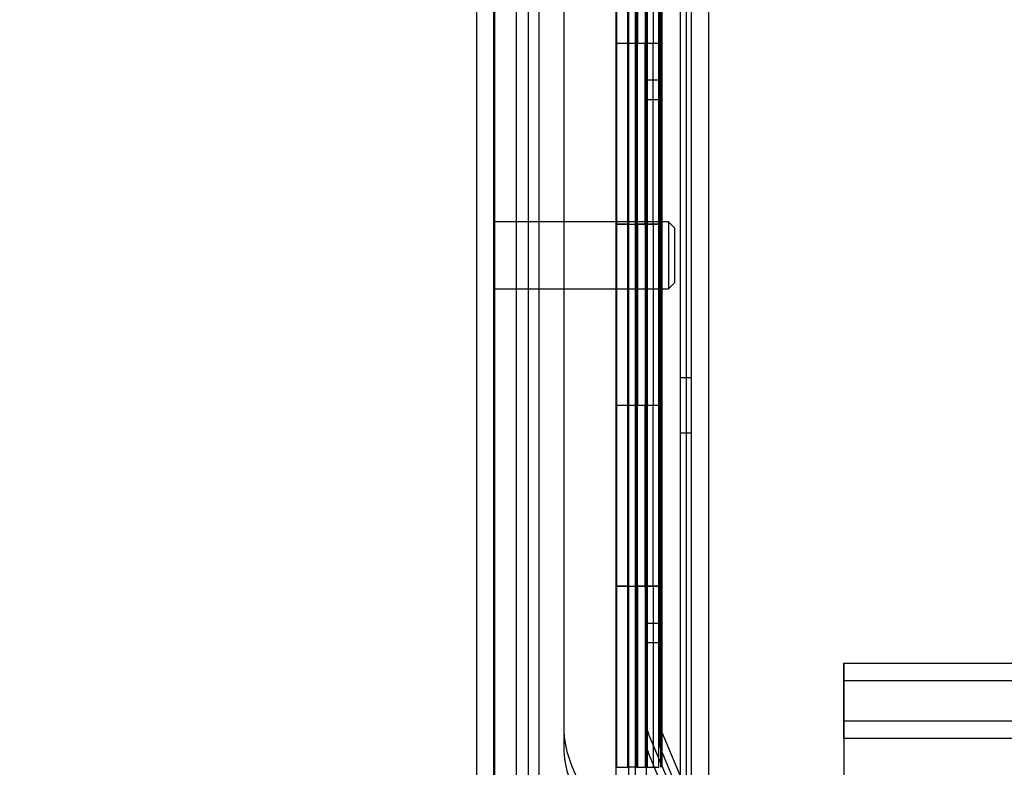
# Model space of a CAD drawing. Header units: inches. Extents: x 1 to 359, y -2 to 239.
# Tile 67 of 83: x 196.98 to 202.42, y 80.17 to 84.3. Entities that reach past the tile are written whole.
import ezdxf
from ezdxf.enums import TextEntityAlignment as Align
from ezdxf.lldxf.tags import DXFTag

# ---------------------------------------------------------------- set-up
doc = ezdxf.new("R2010")
doc.units = ezdxf.units.IN
doc.header["$MEASUREMENT"] = 0
for name, color, linetype in [('COM53964-1', 7, 'Continuous'), ('COM54746-60', 7, 'Continuous'), ('COM70220', 7, 'Continuous'), ('COM70739-9', 7, 'Continuous'), ('COM70839-3', 7, 'Continuous'), ('COM71196-8', 7, 'Continuous'), ('COM71301-3', 7, 'Continuous'), ('Default', 7, 'Continuous'), ('STD26122', 7, 'Continuous')]:
    doc.layers.add(name, color=color, linetype=linetype)
doc.styles.add('SEACAD_Times_New_Roman', font='times.ttf')
tags = doc.linetypes.add('HIDDEN2', pattern=[0.1875, 0.125, -0.0625]).pattern_tags.tags
tags[6:7] = [DXFTag(74, 4), DXFTag(75, 0), DXFTag(340, '0'), DXFTag(46, 0.0), DXFTag(50, 0.0), DXFTag(44, 0.0), DXFTag(45, 0.0)]
tags[4:5] = [DXFTag(74, 4), DXFTag(75, 0), DXFTag(340, '0'), DXFTag(46, 0.0), DXFTag(50, 0.0), DXFTag(44, 0.0), DXFTag(45, 0.0)]
doc.dimstyles.new('HAMMOND_(STH_-_540x360)', dxfattribs={"dimtxt": 2, "dimasz": 2.5, "dimexe": 1, "dimexo": 1, "dimgap": 0.5, "dimtad": 0, "dimtih": 1, "dimtoh": 1, "dimzin": 0, "dimdsep": 46, "dimtxsty": 'SEACAD_Times_New_Roman', "dimblk1": '_SE_FILLED', "dimblk2": '_SE_FILLED', "dimsah": 1, "dimcen": 1, "dimadec": 0, "dimazin": 0, "dimtfac": 0.8, "dimtofl": 0, "dimtmove": 0, "dimatfit": 3, "dimfxl": 1, "dimtolj": 1, "dimtzin": 0, "dimarcsym": 0})

# ---------------------------------------------------------------- blocks, each defined once
blk = doc.blocks.new('SE4')
at = {"layer": 'COM53964-1', "color": 7, "linetype": 'HIDDEN2'}
for p, q in [((201.5368, 80.7483), (201.5368, 80.6103)), ((201.5368, 80.7483), (217.9118, 80.7483)), ((201.5378, 80.6103), (201.5378, 80.7483)), ((201.5368, 80.6533), (217.9118, 80.6533)), ((201.5368, 80.6103), (201.5368, 79.2613)), ((201.5378, 80.4723), (201.5378, 80.6103)), ((201.5378, 80.3343), (201.5378, 80.4723)), ((201.5368, 80.4293), (217.9118, 80.4293)), ((201.5368, 80.3343), (217.9118, 80.3343)), ((201.5378, 80.3343), (201.5378, 79.5373))]:
    blk.add_line(p, q, dxfattribs=at)
at = {"layer": 'COM54746-60', "color": 7, "linetype": 'HIDDEN2'}
for p, q in [((199.7921, 139.1733), (199.7921, 79.1733)), ((200.6328, 139.1733), (200.6328, 79.1733)), ((200.3468, 138.1732), (200.3468, 79.1733)), ((200.4468, 79.1733), (200.4468, 138.1732)), ((200.3418, 85.1733), (200.3418, 84.1733)), ((200.3861, 84.1733), (200.3861, 85.1723)), ((200.3918, 84.1733), (200.3918, 85.1723)), ((200.3968, 85.1733), (200.3968, 84.1733)), ((200.4382, 85.1733), (200.4382, 84.1733)), ((200.4518, 84.1733), (200.4518, 85.1723)), ((200.5138, 84.1733), (200.5138, 85.1723)), ((200.5228, 85.1733), (200.5228, 84.1733)), ((200.5272, 84.1733), (200.5272, 85.1733)), ((200.5318, 84.1733), (200.5318, 85.1733)), ((200.3418, 84.1733), (200.3418, 83.1723)), ((200.3861, 84.1733), (200.3861, 83.1723)), ((200.3918, 84.1733), (200.3918, 83.1723)), ((200.3968, 83.1733), (200.3968, 84.1733)), ((200.4382, 83.1733), (200.4382, 84.1733)), ((200.4518, 83.1723), (200.4518, 84.1733)), ((200.4832, 83.1733), (200.4832, 84.1733)), ((200.5318, 84.1733), (200.5272, 84.1733)), ((200.5318, 83.1733), (200.5318, 84.1733)), ((200.3418, 83.1743), (200.2798, 83.1743)), ((200.3418, 83.1743), (200.3861, 83.1743)), ((200.3418, 83.1733), (200.3418, 82.1733)), ((200.5138, 83.1743), (200.3861, 83.1743)), ((200.3861, 82.1733), (200.3861, 83.1723)), ((200.3918, 82.1733), (200.3918, 83.1723)), ((200.3968, 83.1733), (200.3968, 82.1733)), ((200.4382, 83.1733), (200.4382, 82.1733)), ((200.4518, 82.1733), (200.4518, 83.1723)), ((200.5138, 83.1723), (200.5138, 83.1733)), ((200.5138, 82.1733), (200.5138, 83.1723)), ((200.5228, 83.1733), (200.5228, 82.1733)), ((200.5318, 83.1733), (200.5272, 83.1733)), ((200.5272, 82.1733), (200.5272, 83.1733)), ((200.5318, 82.1733), (200.5318, 83.1733)), ((200.6948, 82.3253), (200.6328, 82.3253)), ((200.3418, 82.1733), (200.3418, 81.1723)), ((200.3861, 82.1733), (200.3861, 81.1723)), ((200.3918, 82.1733), (200.3918, 81.1723)), ((200.3968, 81.1733), (200.3968, 82.1733)), ((200.4382, 81.1733), (200.4382, 82.1733)), ((200.4518, 81.1723), (200.4518, 82.1733)), ((200.4832, 81.1733), (200.4832, 82.1733)), ((200.5318, 82.1733), (200.5272, 82.1733)), ((200.5318, 81.1733), (200.5318, 82.1733)), ((200.6328, 82.0213), (200.6948, 82.0213)), ((200.3418, 81.1743), (200.2798, 81.1743)), ((200.3418, 81.1743), (200.3861, 81.1743)), ((200.3418, 81.1733), (200.3418, 80.1733)), ((200.5138, 81.1743), (200.3861, 81.1743)), ((200.3861, 80.1734), (200.3861, 81.1723)), ((200.3918, 80.1734), (200.3918, 81.1723)), ((200.3968, 81.1733), (200.3968, 80.1733)), ((200.4382, 81.1733), (200.4382, 80.1733)), ((200.4518, 80.1734), (200.4518, 81.1723)), ((200.5138, 81.1723), (200.5138, 81.1733)), ((200.5138, 80.1734), (200.5138, 81.1723)), ((200.5228, 81.1733), (200.5228, 80.1733)), ((200.5318, 81.1733), (200.5272, 81.1733)), ((200.5272, 80.1733), (200.5272, 81.1733)), ((200.5318, 80.1733), (200.5318, 81.1733)), ((200.2798, 80.1734), (200.3418, 80.1734)), ((200.3861, 80.1734), (200.3418, 80.1734)), ((200.3861, 80.1734), (200.5138, 80.1734))]:
    blk.add_line(p, q, dxfattribs=at)
at = {"layer": 'COM54746-60', "color": 7, "linetype": 'Continuous'}
for p, q in [((200.2798, 85.1733), (200.2798, 84.1733)), ((200.4832, 85.1733), (200.4832, 84.1733)), ((200.2798, 84.1733), (200.2798, 83.1723)), ((200.4832, 84.1733), (200.2798, 84.1733)), ((200.4832, 84.1733), (200.2798, 84.1733)), ((200.5272, 84.1733), (200.4832, 84.1733)), ((200.5138, 83.1733), (200.5138, 84.1733)), ((200.5228, 83.1733), (200.5228, 84.1733)), ((200.5272, 84.1733), (200.5272, 83.1733)), ((200.4832, 83.1733), (200.2798, 83.1733)), ((200.2798, 83.1733), (200.2798, 82.1733)), ((200.5138, 83.1723), (200.2798, 83.1723)), ((200.4832, 83.1733), (200.4832, 82.1733)), ((200.5272, 83.1733), (200.4832, 83.1733)), ((200.2798, 82.1733), (200.2798, 81.1723)), ((200.4832, 82.1733), (200.2798, 82.1733)), ((200.4832, 82.1733), (200.2798, 82.1733)), ((200.5272, 82.1733), (200.4832, 82.1733)), ((200.5138, 81.1733), (200.5138, 82.1733)), ((200.5228, 81.1733), (200.5228, 82.1733)), ((200.5272, 82.1733), (200.5272, 81.1733)), ((200.4832, 81.1733), (200.2798, 81.1733)), ((200.2798, 81.1733), (200.2798, 80.1733)), ((200.5138, 81.1723), (200.2798, 81.1723)), ((200.4832, 81.1733), (200.4832, 80.1733)), ((200.5272, 81.1733), (200.4832, 81.1733))]:
    blk.add_line(p, q, dxfattribs=at)
at = {"layer": 'COM70220', "color": 7, "linetype": 'HIDDEN2'}
for p, q in [((199.6038, 78.6073), (199.6038, 139.6673)), ((199.6048, 78.6073), (199.6048, 139.6673)), ((199.6068, 78.6073), (199.6068, 139.6673)), ((199.8528, 78.6073), (199.8528, 139.6673))]:
    blk.add_line(p, q, dxfattribs=at)
at = {"layer": 'COM70739-9', "color": 7, "linetype": 'HIDDEN2'}
blk.add_line((200.6648, 139.3743), (200.6648, 78.7543), dxfattribs=at)
at = {"layer": 'COM70839-3', "color": 7, "linetype": 'HIDDEN2'}
for p, q in [((200.4476, 80.4013), (200.4508, 108.3037)), ((200.5196, 80.4013), (200.5228, 108.3036)), ((200.4476, 80.2938), (200.4508, 108.1961)), ((200.5196, 80.2938), (200.5228, 108.1961)), ((199.9915, 106.0435), (199.9886, 80.4014)), ((199.9915, 105.936), (199.9886, 80.2939)), ((200.52, 83.9703), (200.448, 83.9703)), ((200.52, 83.8628), (200.448, 83.8628)), ((200.4477, 80.9703), (200.5197, 80.9703)), ((200.4477, 80.8628), (200.5197, 80.8628)), ((201.2324, 78.5299), (200.4562, 80.3591)), ((201.2987, 78.558), (200.5225, 80.3873)), ((201.2324, 78.4224), (200.4562, 80.2516)), ((201.2987, 78.4505), (200.5225, 80.2798)), ((200.0336, 80.1798), (201.1306, 77.5946))]:
    blk.add_line(p, q, dxfattribs=at)
for centre, radius in [((200.5556, 80.4013), 0.567), ((200.5556, 80.4013), 0.108), ((200.5556, 80.4013), 0.036), ((200.5556, 80.2938), 0.567), ((200.5556, 80.2938), 0.108), ((200.5556, 80.2938), 0.036)]:
    blk.add_arc(centre, radius, 179.9934, 202.9934, dxfattribs=at)
at = {"layer": 'COM71196-8', "color": 7, "linetype": 'Continuous'}
for p, q in [((200.2778, 78.0024), (200.2778, 140.3442)), ((199.5078, 78.0973), (199.5078, 140.2493))]:
    blk.add_line(p, q, dxfattribs=at)
at = {"layer": 'COM71196-8', "color": 7, "linetype": 'HIDDEN2'}
for p, q in [((199.6028, 78.0973), (199.6028, 140.2493)), ((200.3828, 139.8143), (200.3828, 78.3143))]:
    blk.add_line(p, q, dxfattribs=at)
at = {"layer": 'COM71301-3', "color": 7, "linetype": 'HIDDEN2'}
for p, q in [((199.7278, 78.4093), (199.7278, 139.7193)), ((200.7898, 78.4093), (200.7898, 139.7193))]:
    blk.add_line(p, q, dxfattribs=at)
at = {"layer": 'COM71301-3', "color": 7, "linetype": 'Continuous'}
blk.add_line((200.6948, 78.4093), (200.6948, 139.7193), dxfattribs=at)
at = {"layer": 'STD26122', "color": 7, "linetype": 'HIDDEN2'}
for p, q in [((200.5678, 83.1873), (199.6028, 83.1873)), ((200.5678, 83.1873), (200.5678, 82.8173)), ((200.6028, 83.1523), (200.5678, 83.1873)), ((200.6028, 82.8523), (200.6028, 83.1523)), ((200.5678, 82.8173), (200.6028, 82.8523)), ((199.6028, 82.8173), (200.5678, 82.8173))]:
    blk.add_line(p, q, dxfattribs=at)
blk = doc.blocks.new('DMBLK113')
at = {"layer": 'Default', "linetype": 'Continuous', "transparency": 16777216}
for points in [[(181.3167, 137.9393), (182.15, 137.9393), (181.7333, 140.4393)], [(181.3167, 80.4073), (181.7333, 77.9073), (182.15, 80.4073)]]:
    blk.add_hatch(color=7, dxfattribs=at).paths.add_polyline_path(points)
at = {"layer": 'Default', "color": 7, "linetype": 'Continuous', "transparency": 16777216}
for p, q in [((198.6978, 140.4393), (180.7333, 140.4393)), ((181.7333, 140.4393), (181.7333, 110.8733)), ((181.7333, 104.4733), (181.7333, 77.9073)), ((198.6978, 77.9073), (180.7333, 77.9073))]:
    blk.add_line(p, q, dxfattribs=at)
at = {"layer": 'Default', "color": 7, "linetype": 'Continuous', "transparency": 16777216, "style": 'SEACAD_Times_New_Roman'}
for s, p in [('62.53', (178.321, 110.1733)), ('DOOR', (177.539, 107.1733))]:
    blk.add_text(s, height=2, dxfattribs=at).set_placement(p, align=Align.TOP_LEFT)
blk = doc.blocks.new('_SE_FILLED')
at = {"color": 0}
blk.add_line((0, 0), (-1, 0), dxfattribs=at)
blk.add_solid([(0, 0), (-1, -0.1665), (-1, 0.1665), (0, 0)], dxfattribs=at)
blk = doc.blocks.new('DMBLK125')
at = {"layer": 'Default', "linetype": 'Continuous', "transparency": 16777216}
for points in [[(191.644, 106.255), (192.4773, 106.255), (192.0606, 108.755)], [(191.644, 80.4073), (192.0606, 77.9073), (192.4773, 80.4073)]]:
    blk.add_hatch(color=7, dxfattribs=at).paths.add_polyline_path(points)
at = {"layer": 'Default', "color": 7, "linetype": 'Continuous', "transparency": 16777216}
for p, q in [((198.0728, 108.755), (191.0606, 108.755)), ((192.0606, 95.0312), (192.0606, 108.755)), ((192.0606, 77.9073), (192.0606, 88.6312)), ((198.6978, 77.9073), (191.0606, 77.9073))]:
    blk.add_line(p, q, dxfattribs=at)
at = {"layer": 'Default', "color": 7, "linetype": 'Continuous', "transparency": 16777216, "style": 'SEACAD_Times_New_Roman'}
for s, p in [('30.85', (188.6483, 94.3312)), ('TYP', (189.2644, 91.3312))]:
    blk.add_text(s, height=2, dxfattribs=at).set_placement(p, align=Align.TOP_LEFT)

msp = doc.modelspace()

# ---------------------------------------------------------------- block references
at = {"layer": 'Default'}
msp.add_blockref('SE4', (0, 0), dxfattribs=at)

# ---------------------------------------------------------------- dimensions: what is measured, and where the dimension line sits
at = {"layer": 'Default', "color": 7, "linetype": 'Continuous'}
for base, p1, p2, angle, text, picture, middle, dimtype in [((181.7333, 140.4393), (199.6978, 140.4393), (199.6978, 77.9073), 270, '\\A1;<>\\PDOOR', 'DMBLK113', (181.7333, 109.1733), 161), ((192.0606, 108.755), (199.6978, 77.9073), (199.0728, 108.755), 90, '\\A1;<>\\PTYP', 'DMBLK125', (192.0606, 93.3312), 160)]:
    dim = msp.add_linear_dim(base=base, p1=p1, p2=p2, angle=angle, text=text, dimstyle='HAMMOND_(STH_-_540x360)', dxfattribs=at)
    dim.commit()
    dim.dimension.update_dxf_attribs({"geometry": picture, "text_midpoint": middle, "dimtype": dimtype})

doc.saveas('drawing.dxf')
